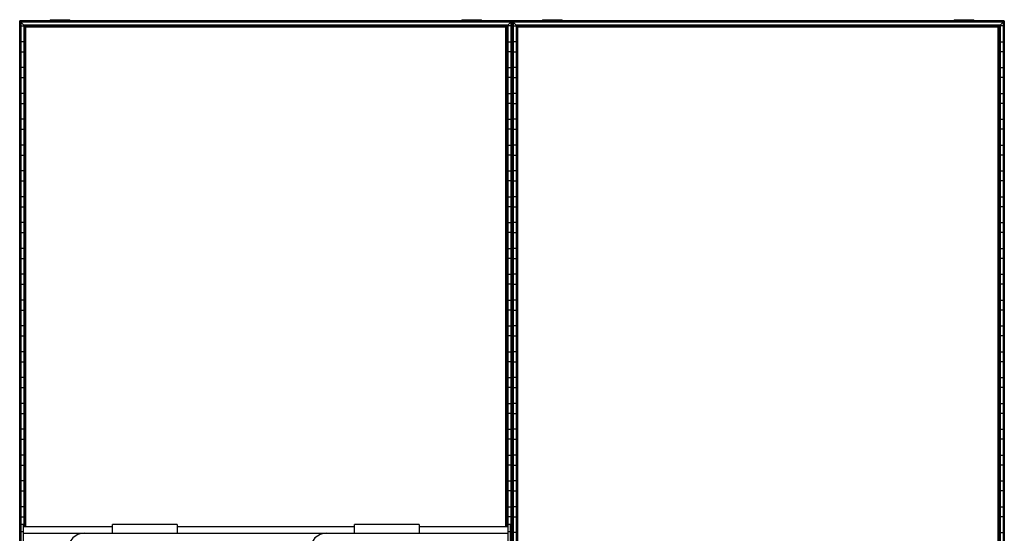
# Model space of a CAD drawing. Header units: millimetres. Extents: x -305 to 915, y -1202 to 1202.
# Tile 4 of 4: x -305 to 915, y 565 to 1202. Entities that reach past the tile are written whole.
import ezdxf

# ---------------------------------------------------------------- set-up
doc = ezdxf.new("R2010")
doc.units = ezdxf.units.MM

msp = doc.modelspace()

# ---------------------------------------------------------------- linework, layer by layer
at = {"color": 7, "linetype": 'Continuous', "lineweight": 25}
for p, q in [((-304.9, -1200), (-304.9, 1200)), ((914.6, 1200), (-304.9, 1200)), ((-304.5, 1199.6), (-304.5, -1199.7)), ((-303.7, 1198.8), (-304.5, 1199.6)), ((304.5, 1199.6), (-304.5, 1199.6)), ((-303.7, 1198.8), (-303.7, -1198.8)), ((303.7, 1198.8), (-303.7, 1198.8)), ((-303.4, 1198.5), (-303.4, -1198.5)), ((-299.6, 1194.7), (-303.4, 1198.5)), ((303.4, 1198.5), (-303.4, 1198.5)), ((-267, 1201.6), (-267, 1200)), ((-267, 1201.6), (-242.8, 1201.6)), ((-254.9, 1200), (-254.9, 1201.6)), ((-242.8, 1200), (-242.8, 1201.6)), ((242.8, 1201.6), (242.8, 1200)), ((242.8, 1201.6), (267, 1201.6)), ((254.9, 1200), (254.9, 1201.6)), ((267, 1200), (267, 1201.6)), ((299.6, 1194.7), (303.4, 1198.5)), ((303.4, 1198.5), (303.4, -1198.5)), ((303.7, 1198.8), (304.5, 1199.6)), ((303.7, -1198.8), (303.7, 1198.8)), ((304.5, 1199.6), (304.5, -1199.7)), ((304.9, -1200), (304.9, 1200)), ((305.2, 1199.6), (305.2, -1199.7)), ((306, 1198.8), (305.2, 1199.6)), ((914.3, 1199.6), (305.2, 1199.6)), ((306, 1198.8), (306, -1198.8)), ((913.5, 1198.8), (306, 1198.8)), ((306.4, 1198.5), (306.4, -1198.5)), ((310.1, 1194.7), (306.4, 1198.5)), ((913.1, 1198.5), (306.4, 1198.5)), ((342.8, 1201.6), (342.8, 1200)), ((342.8, 1201.6), (367, 1201.6)), ((354.9, 1200), (354.9, 1201.6)), ((367, 1200), (367, 1201.6)), ((852.5, 1201.6), (852.5, 1200)), ((852.5, 1201.6), (876.7, 1201.6)), ((864.6, 1200), (864.6, 1201.6)), ((876.7, 1200), (876.7, 1201.6)), ((909.4, 1194.7), (913.1, 1198.5)), ((913.1, 1198.5), (913.1, -1198.5)), ((913.5, 1198.8), (914.3, 1199.6)), ((913.5, -1198.8), (913.5, 1198.8)), ((914.3, 1199.6), (914.3, -1199.7)), ((914.6, -1200), (914.6, 1200)), ((-303.4, 1193.8), (-299.6, 1193.8)), ((-299.6, 1194.7), (-299.6, 573.2)), ((299.6, 1194.7), (-299.6, 1194.7)), ((-298.5, 1193.6), (-299.3, 1194.4)), ((299.3, 1194.4), (-299.3, 1194.4)), ((-299.3, 573.2), (-299.3, 1194.4)), ((298.5, 1193.6), (-298.5, 1193.6)), ((-298.5, 1193.6), (-298.5, 573.2)), ((-298.1, 573.2), (-298.1, 1193.2)), ((-297.4, 1192.5), (-298.1, 1193.2)), ((298.1, 1193.2), (-298.1, 1193.2)), ((297.4, 1192.5), (-297.4, 1192.5)), ((-297.4, 573.2), (-297.4, 1192.5)), ((297.4, 1192.5), (298.1, 1193.2)), ((297.4, 573.2), (297.4, 1192.5)), ((298.1, 573.2), (298.1, 1193.2)), ((298.5, 1193.6), (299.3, 1194.4)), ((298.5, 1193.6), (298.5, 573.2)), ((299.3, 573.2), (299.3, 1194.4)), ((299.6, 1194.7), (299.6, 573.2)), ((303.4, 1193.8), (299.6, 1193.8)), ((306.4, 1193.8), (310.1, 1193.8)), ((310.1, 1194.7), (310.1, 408.5)), ((909.4, 1194.7), (310.1, 1194.7)), ((311.3, 1193.6), (310.5, 1194.4)), ((909, 1194.4), (310.5, 1194.4)), ((310.5, 409.1), (310.5, 1194.4)), ((908.2, 1193.6), (311.3, 1193.6)), ((311.3, 1193.6), (311.3, 419)), ((311.6, 419.4), (311.6, 1193.2)), ((312.3, 1192.5), (311.6, 1193.2)), ((907.9, 1193.2), (311.6, 1193.2)), ((312.3, 419.5), (312.3, 1192.5)), ((907.2, 1192.5), (312.3, 1192.5)), ((907.2, 1192.5), (907.9, 1193.2)), ((907.2, 419.5), (907.2, 1192.5)), ((907.9, 419.4), (907.9, 1193.2)), ((908.2, 1193.6), (909, 1194.4)), ((908.2, 1193.6), (908.2, 419)), ((909, 408.1), (909, 1194.4)), ((909.4, 1194.7), (909.4, 407.5)), ((913.1, 1193.8), (909.4, 1193.8)), ((-299.6, 1174.2), (-303.4, 1174.2)), ((299.6, 1174.2), (303.4, 1174.2)), ((310.1, 1174.2), (306.4, 1174.2)), ((909.4, 1174.2), (913.1, 1174.2)), ((-303.4, 1161.8), (-299.6, 1161.8)), ((303.4, 1161.8), (299.6, 1161.8)), ((306.4, 1161.8), (310.1, 1161.8)), ((913.1, 1161.8), (909.4, 1161.8)), ((-299.6, 1142.2), (-303.4, 1142.2)), ((299.6, 1142.2), (303.4, 1142.2)), ((310.1, 1142.2), (306.4, 1142.2)), ((909.4, 1142.2), (913.1, 1142.2)), ((-303.4, 1129.8), (-299.6, 1129.8)), ((303.4, 1129.8), (299.6, 1129.8)), ((306.4, 1129.8), (310.1, 1129.8)), ((913.1, 1129.8), (909.4, 1129.8)), ((-299.6, 1110.2), (-303.4, 1110.2)), ((299.6, 1110.2), (303.4, 1110.2)), ((310.1, 1110.2), (306.4, 1110.2)), ((909.4, 1110.2), (913.1, 1110.2)), ((-303.4, 1097.8), (-299.6, 1097.8)), ((303.4, 1097.8), (299.6, 1097.8)), ((306.4, 1097.8), (310.1, 1097.8)), ((913.1, 1097.8), (909.4, 1097.8)), ((-299.6, 1078.2), (-303.4, 1078.2)), ((299.6, 1078.2), (303.4, 1078.2)), ((310.1, 1078.2), (306.4, 1078.2)), ((909.4, 1078.2), (913.1, 1078.2)), ((-303.4, 1065.8), (-299.6, 1065.8)), ((303.4, 1065.8), (299.6, 1065.8)), ((306.4, 1065.8), (310.1, 1065.8)), ((913.1, 1065.8), (909.4, 1065.8)), ((-299.6, 1046.2), (-303.4, 1046.2)), ((299.6, 1046.2), (303.4, 1046.2)), ((310.1, 1046.2), (306.4, 1046.2)), ((909.4, 1046.2), (913.1, 1046.2)), ((-303.4, 1033.8), (-299.6, 1033.8)), ((303.4, 1033.8), (299.6, 1033.8)), ((306.4, 1033.8), (310.1, 1033.8)), ((913.1, 1033.8), (909.4, 1033.8)), ((-299.6, 1014.2), (-303.4, 1014.2)), ((299.6, 1014.2), (303.4, 1014.2)), ((310.1, 1014.2), (306.4, 1014.2)), ((909.4, 1014.2), (913.1, 1014.2)), ((-303.4, 1001.8), (-299.6, 1001.8)), ((303.4, 1001.8), (299.6, 1001.8)), ((306.4, 1001.8), (310.1, 1001.8)), ((913.1, 1001.8), (909.4, 1001.8)), ((-299.6, 982.2), (-303.4, 982.2)), ((299.6, 982.2), (303.4, 982.2)), ((310.1, 982.2), (306.4, 982.2)), ((909.4, 982.2), (913.1, 982.2)), ((-303.4, 969.8), (-299.6, 969.8)), ((303.4, 969.8), (299.6, 969.8)), ((306.4, 969.8), (310.1, 969.8)), ((913.1, 969.8), (909.4, 969.8)), ((-299.6, 950.2), (-303.4, 950.2)), ((299.6, 950.2), (303.4, 950.2)), ((310.1, 950.2), (306.4, 950.2)), ((909.4, 950.2), (913.1, 950.2)), ((-303.4, 937.8), (-299.6, 937.8)), ((303.4, 937.8), (299.6, 937.8)), ((306.4, 937.8), (310.1, 937.8)), ((913.1, 937.8), (909.4, 937.8)), ((-299.6, 918.2), (-303.4, 918.2)), ((299.6, 918.2), (303.4, 918.2)), ((310.1, 918.2), (306.4, 918.2)), ((909.4, 918.2), (913.1, 918.2)), ((-303.4, 905.8), (-299.6, 905.8)), ((303.4, 905.8), (299.6, 905.8)), ((306.4, 905.8), (310.1, 905.8)), ((913.1, 905.8), (909.4, 905.8)), ((-299.6, 886.2), (-303.4, 886.2)), ((299.6, 886.2), (303.4, 886.2)), ((310.1, 886.2), (306.4, 886.2)), ((909.4, 886.2), (913.1, 886.2)), ((-303.4, 873.8), (-299.6, 873.8)), ((303.4, 873.8), (299.6, 873.8)), ((306.4, 873.8), (310.1, 873.8)), ((913.1, 873.8), (909.4, 873.8)), ((-299.6, 854.2), (-303.4, 854.2)), ((299.6, 854.2), (303.4, 854.2)), ((310.1, 854.2), (306.4, 854.2)), ((909.4, 854.2), (913.1, 854.2)), ((-303.4, 841.8), (-299.6, 841.8)), ((303.4, 841.8), (299.6, 841.8)), ((306.4, 841.8), (310.1, 841.8)), ((913.1, 841.8), (909.4, 841.8)), ((-299.6, 822.2), (-303.4, 822.2)), ((299.6, 822.2), (303.4, 822.2)), ((310.1, 822.2), (306.4, 822.2)), ((909.4, 822.2), (913.1, 822.2)), ((-303.4, 809.8), (-299.6, 809.8)), ((303.4, 809.8), (299.6, 809.8)), ((306.4, 809.8), (310.1, 809.8)), ((913.1, 809.8), (909.4, 809.8)), ((-299.6, 790.2), (-303.4, 790.2)), ((299.6, 790.2), (303.4, 790.2)), ((310.1, 790.2), (306.4, 790.2)), ((909.4, 790.2), (913.1, 790.2)), ((-303.4, 777.8), (-299.6, 777.8)), ((303.4, 777.8), (299.6, 777.8)), ((306.4, 777.8), (310.1, 777.8)), ((913.1, 777.8), (909.4, 777.8)), ((-299.6, 758.2), (-303.4, 758.2)), ((299.6, 758.2), (303.4, 758.2)), ((310.1, 758.2), (306.4, 758.2)), ((909.4, 758.2), (913.1, 758.2)), ((-303.4, 745.8), (-299.6, 745.8)), ((303.4, 745.8), (299.6, 745.8)), ((306.4, 745.8), (310.1, 745.8)), ((913.1, 745.8), (909.4, 745.8)), ((-299.6, 726.2), (-303.4, 726.2)), ((299.6, 726.2), (303.4, 726.2)), ((310.1, 726.2), (306.4, 726.2)), ((909.4, 726.2), (913.1, 726.2)), ((-303.4, 713.8), (-299.6, 713.8)), ((303.4, 713.8), (299.6, 713.8)), ((306.4, 713.8), (310.1, 713.8)), ((913.1, 713.8), (909.4, 713.8)), ((-299.6, 694.2), (-303.4, 694.2)), ((299.6, 694.2), (303.4, 694.2)), ((310.1, 694.2), (306.4, 694.2)), ((909.4, 694.2), (913.1, 694.2)), ((-303.4, 681.8), (-299.6, 681.8)), ((303.4, 681.8), (299.6, 681.8)), ((306.4, 681.8), (310.1, 681.8)), ((913.1, 681.8), (909.4, 681.8)), ((-299.6, 662.2), (-303.4, 662.2)), ((299.6, 662.2), (303.4, 662.2)), ((310.1, 662.2), (306.4, 662.2)), ((909.4, 662.2), (913.1, 662.2)), ((-303.4, 649.8), (-299.6, 649.8)), ((303.4, 649.8), (299.6, 649.8)), ((306.4, 649.8), (310.1, 649.8)), ((913.1, 649.8), (909.4, 649.8)), ((-299.6, 630.2), (-303.4, 630.2)), ((299.6, 630.2), (303.4, 630.2)), ((310.1, 630.2), (306.4, 630.2)), ((909.4, 630.2), (913.1, 630.2)), ((-303.4, 617.8), (-299.6, 617.8)), ((303.4, 617.8), (299.6, 617.8)), ((306.4, 617.8), (310.1, 617.8)), ((913.1, 617.8), (909.4, 617.8)), ((-299.6, 598.2), (-303.4, 598.2)), ((299.6, 598.2), (303.4, 598.2)), ((310.1, 598.2), (306.4, 598.2)), ((909.4, 598.2), (913.1, 598.2)), ((-303.4, 585.8), (-299.6, 585.8)), ((303.4, 585.8), (299.6, 585.8)), ((306.4, 585.8), (310.1, 585.8)), ((913.1, 585.8), (909.4, 585.8)), ((-303, 494.8), (-303, 576.2)), ((-300, 576.2), (-303, 576.2)), ((-300, 494.8), (-300, 576.2)), ((-190, 573.2), (-300, 573.2)), ((-110, 576.4), (-190, 576.4)), ((-190, 565.4), (-190, 576.4)), ((-110, 576.4), (-110, 565.4)), ((110, 573.2), (-110, 573.2)), ((190, 576.4), (110, 576.4)), ((110, 565.4), (110, 576.4)), ((190, 576.4), (190, 565.4)), ((300, 573.2), (190, 573.2)), ((300, 494.8), (300, 576.2)), ((303, 576.2), (300, 576.2)), ((303, 494.8), (303, 576.2)), ((-303, 566.2), (-303.4, 566.2)), ((-300, 567.2), (-303, 567.2)), ((-300, 565.7), (300, 565.7)), ((-225, 565.4), (-190, 565.4)), ((-110, 565.4), (-75, 565.4)), ((75, 565.4), (110, 565.4)), ((190, 565.4), (225, 565.4)), ((303, 567.2), (300, 567.2)), ((303, 566.2), (303.4, 566.2)), ((310.1, 566.2), (306.4, 566.2)), ((909.4, 566.2), (913.1, 566.2))]:
    msp.add_line(p, q, dxfattribs=at)
for centre in [(-225, 545.4), (75, 545.4)]:
    msp.add_arc(centre, 20, 90, 180, dxfattribs=at)
for points, knots in [([(-304.5, 1199.6), (-304.6, 1199.7), (-304.7, 1199.8), (-304.8, 1199.9), (-304.8, 1200), (-304.9, 1200), (-304.9, 1200), (-304.9, 1200)], [0, 0, 0, 0, 0.31012, 0.616121, 0.758896, 0.886022, 1, 1, 1, 1]), ([(-304.5, 1199.6), (-304.6, 1199.7), (-304.6, 1199.7), (-304.7, 1199.8), (-304.7, 1199.9), (-304.8, 1199.9), (-304.8, 1200), (-304.9, 1200), (-304.9, 1200), (-304.9, 1200)], [0, 0, 0, 0, 0.25, 0.25, 0.5, 0.5, 0.75, 0.75, 1, 1, 1, 1]), ([(-303.4, 1198.5), (-303.4, 1198.5), (-303.4, 1198.5), (-303.4, 1198.6), (-303.5, 1198.6), (-303.6, 1198.7), (-303.7, 1198.8), (-303.7, 1198.8)], [0, 0, 0, 0, 0.146754, 0.316126, 0.510248, 0.757793, 1, 1, 1, 1]), ([(-303.4, 1198.5), (-303.4, 1198.5), (-303.4, 1198.5), (-303.4, 1198.5), (-303.4, 1198.6), (-303.5, 1198.6), (-303.6, 1198.7), (-303.6, 1198.8), (-303.7, 1198.8), (-303.7, 1198.8)], [0, 0, 0, 0, 0.25, 0.25, 0.5, 0.5, 0.75, 0.75, 1, 1, 1, 1]), ([(303.4, 1198.5), (303.4, 1198.5), (303.4, 1198.5), (303.4, 1198.5), (303.4, 1198.6), (303.5, 1198.6), (303.6, 1198.7), (303.6, 1198.8), (303.7, 1198.8), (303.7, 1198.8)], [0, 0, 0, 0, 0.25, 0.25, 0.5, 0.5, 0.75, 0.75, 1, 1, 1, 1]), ([(303.4, 1198.5), (303.4, 1198.5), (303.4, 1198.5), (303.4, 1198.5), (303.4, 1198.6), (303.5, 1198.6), (303.6, 1198.7), (303.6, 1198.8), (303.7, 1198.8), (303.7, 1198.8)], [0, 0, 0, 0, 0.25, 0.25, 0.5, 0.5, 0.75, 0.75, 1, 1, 1, 1]), ([(304.5, 1199.6), (304.6, 1199.7), (304.6, 1199.7), (304.7, 1199.8), (304.7, 1199.9), (304.8, 1199.9), (304.8, 1200), (304.9, 1200), (304.9, 1200), (304.9, 1200)], [0, 0, 0, 0, 0.25, 0.25, 0.5, 0.5, 0.75, 0.75, 1, 1, 1, 1]), ([(304.5, 1199.6), (304.6, 1199.7), (304.6, 1199.7), (304.7, 1199.8), (304.7, 1199.9), (304.8, 1199.9), (304.8, 1200), (304.9, 1200), (304.9, 1200), (304.9, 1200)], [0, 0, 0, 0, 0.25, 0.25, 0.5, 0.5, 0.75, 0.75, 1, 1, 1, 1]), ([(305.2, 1199.6), (305.2, 1199.7), (305.1, 1199.8), (305, 1199.9), (304.9, 1200), (304.9, 1200), (304.9, 1200), (304.9, 1200)], [0, 0, 0, 0, 0.31012, 0.616121, 0.758896, 0.886022, 1, 1, 1, 1]), ([(305.2, 1199.6), (305.2, 1199.7), (305.1, 1199.8), (305, 1199.9), (304.9, 1200), (304.9, 1200), (304.9, 1200), (304.9, 1200)], [0, 0, 0, 0, 0.31012, 0.616121, 0.758896, 0.886022, 1, 1, 1, 1]), ([(306.4, 1198.5), (306.4, 1198.5), (306.4, 1198.5), (306.3, 1198.6), (306.2, 1198.6), (306.1, 1198.7), (306.1, 1198.8), (306, 1198.8)], [0, 0, 0, 0, 0.146754, 0.316126, 0.510248, 0.757793, 1, 1, 1, 1]), ([(306.4, 1198.5), (306.4, 1198.5), (306.4, 1198.5), (306.3, 1198.6), (306.2, 1198.6), (306.1, 1198.7), (306.1, 1198.8), (306, 1198.8)], [0, 0, 0, 0, 0.146754, 0.316126, 0.510248, 0.757793, 1, 1, 1, 1]), ([(913.1, 1198.5), (913.1, 1198.5), (913.1, 1198.5), (913.2, 1198.6), (913.3, 1198.6), (913.4, 1198.7), (913.4, 1198.8), (913.5, 1198.8)], [0, 0, 0, 0, 0.146754, 0.316126, 0.510248, 0.757793, 1, 1, 1, 1]), ([(913.1, 1198.5), (913.1, 1198.5), (913.1, 1198.5), (913.2, 1198.6), (913.3, 1198.6), (913.4, 1198.7), (913.4, 1198.8), (913.5, 1198.8)], [0, 0, 0, 0, 0.146754, 0.316126, 0.510248, 0.757793, 1, 1, 1, 1]), ([(914.3, 1199.6), (914.3, 1199.7), (914.4, 1199.8), (914.5, 1199.9), (914.6, 1200), (914.6, 1200), (914.6, 1200), (914.6, 1200)], [0, 0, 0, 0, 0.31012, 0.616121, 0.758896, 0.886022, 1, 1, 1, 1]), ([(914.3, 1199.6), (914.3, 1199.7), (914.4, 1199.8), (914.5, 1199.9), (914.6, 1200), (914.6, 1200), (914.6, 1200), (914.6, 1200)], [0, 0, 0, 0, 0.31012, 0.616121, 0.758896, 0.886022, 1, 1, 1, 1]), ([(-299.3, 1194.4), (-299.3, 1194.4), (-299.4, 1194.5), (-299.4, 1194.6), (-299.5, 1194.6), (-299.6, 1194.7), (-299.6, 1194.7), (-299.6, 1194.7), (-299.6, 1194.7), (-299.6, 1194.7)], [0, 0, 0, 0, 0.25, 0.25, 0.5, 0.5, 0.75, 0.75, 1, 1, 1, 1]), ([(-299.3, 1194.4), (-299.3, 1194.4), (-299.4, 1194.5), (-299.5, 1194.7), (-299.6, 1194.7), (-299.6, 1194.7), (-299.6, 1194.7), (-299.6, 1194.7)], [0, 0, 0, 0, 0.31012, 0.616121, 0.758896, 0.886022, 1, 1, 1, 1]), ([(-298.1, 1193.2), (-298.1, 1193.3), (-298.1, 1193.3), (-298.2, 1193.3), (-298.3, 1193.4), (-298.4, 1193.5), (-298.4, 1193.6), (-298.5, 1193.6)], [0, 0, 0, 0, 0.146754, 0.316126, 0.510248, 0.757793, 1, 1, 1, 1]), ([(-298.1, 1193.2), (-298.1, 1193.2), (-298.1, 1193.3), (-298.2, 1193.3), (-298.2, 1193.3), (-298.3, 1193.4), (-298.3, 1193.4), (-298.4, 1193.5), (-298.4, 1193.6), (-298.5, 1193.6)], [0, 0, 0, 0, 0.25, 0.25, 0.5, 0.5, 0.75, 0.75, 1, 1, 1, 1]), ([(298.1, 1193.2), (298.1, 1193.2), (298.1, 1193.3), (298.2, 1193.3), (298.2, 1193.3), (298.3, 1193.4), (298.3, 1193.4), (298.4, 1193.5), (298.4, 1193.6), (298.5, 1193.6)], [0, 0, 0, 0, 0.25, 0.25, 0.5, 0.5, 0.75, 0.75, 1, 1, 1, 1]), ([(298.1, 1193.2), (298.1, 1193.2), (298.1, 1193.3), (298.2, 1193.3), (298.2, 1193.3), (298.3, 1193.4), (298.3, 1193.4), (298.4, 1193.5), (298.4, 1193.6), (298.5, 1193.6)], [0, 0, 0, 0, 0.25, 0.25, 0.5, 0.5, 0.75, 0.75, 1, 1, 1, 1]), ([(299.3, 1194.4), (299.3, 1194.4), (299.4, 1194.5), (299.4, 1194.6), (299.5, 1194.6), (299.6, 1194.7), (299.6, 1194.7), (299.6, 1194.7), (299.6, 1194.7), (299.6, 1194.7)], [0, 0, 0, 0, 0.25, 0.25, 0.5, 0.5, 0.75, 0.75, 1, 1, 1, 1]), ([(299.3, 1194.4), (299.3, 1194.4), (299.4, 1194.5), (299.4, 1194.6), (299.5, 1194.6), (299.6, 1194.7), (299.6, 1194.7), (299.6, 1194.7), (299.6, 1194.7), (299.6, 1194.7)], [0, 0, 0, 0, 0.25, 0.25, 0.5, 0.5, 0.75, 0.75, 1, 1, 1, 1]), ([(310.5, 1194.4), (310.4, 1194.4), (310.3, 1194.5), (310.2, 1194.7), (310.2, 1194.7), (310.1, 1194.7), (310.1, 1194.7), (310.1, 1194.7)], [0, 0, 0, 0, 0.31012, 0.616121, 0.758896, 0.886022, 1, 1, 1, 1]), ([(310.5, 1194.4), (310.4, 1194.4), (310.3, 1194.5), (310.2, 1194.7), (310.2, 1194.7), (310.1, 1194.7), (310.1, 1194.7), (310.1, 1194.7)], [0, 0, 0, 0, 0.31012, 0.616121, 0.758896, 0.886022, 1, 1, 1, 1]), ([(311.6, 1193.2), (311.6, 1193.3), (311.6, 1193.3), (311.6, 1193.3), (311.5, 1193.4), (311.4, 1193.5), (311.3, 1193.6), (311.3, 1193.6)], [0, 0, 0, 0, 0.146754, 0.316126, 0.510248, 0.757793, 1, 1, 1, 1]), ([(311.6, 1193.2), (311.6, 1193.3), (311.6, 1193.3), (311.6, 1193.3), (311.5, 1193.4), (311.4, 1193.5), (311.3, 1193.6), (311.3, 1193.6)], [0, 0, 0, 0, 0.146754, 0.316126, 0.510248, 0.757793, 1, 1, 1, 1]), ([(907.9, 1193.2), (907.9, 1193.3), (907.9, 1193.3), (907.9, 1193.3), (908, 1193.4), (908.1, 1193.5), (908.2, 1193.6), (908.2, 1193.6)], [0, 0, 0, 0, 0.146754, 0.316126, 0.510248, 0.757793, 1, 1, 1, 1]), ([(907.9, 1193.2), (907.9, 1193.3), (907.9, 1193.3), (907.9, 1193.3), (908, 1193.4), (908.1, 1193.5), (908.2, 1193.6), (908.2, 1193.6)], [0, 0, 0, 0, 0.146754, 0.316126, 0.510248, 0.757793, 1, 1, 1, 1]), ([(909, 1194.4), (909.1, 1194.4), (909.2, 1194.5), (909.3, 1194.7), (909.3, 1194.7), (909.4, 1194.7), (909.4, 1194.7), (909.4, 1194.7)], [0, 0, 0, 0, 0.31012, 0.616121, 0.758896, 0.886022, 1, 1, 1, 1]), ([(909, 1194.4), (909.1, 1194.4), (909.2, 1194.5), (909.3, 1194.7), (909.3, 1194.7), (909.4, 1194.7), (909.4, 1194.7), (909.4, 1194.7)], [0, 0, 0, 0, 0.31012, 0.616121, 0.758896, 0.886022, 1, 1, 1, 1])]:
    msp.add_open_spline(points, degree=3, knots=knots, dxfattribs=at)

doc.saveas('drawing.dxf')
